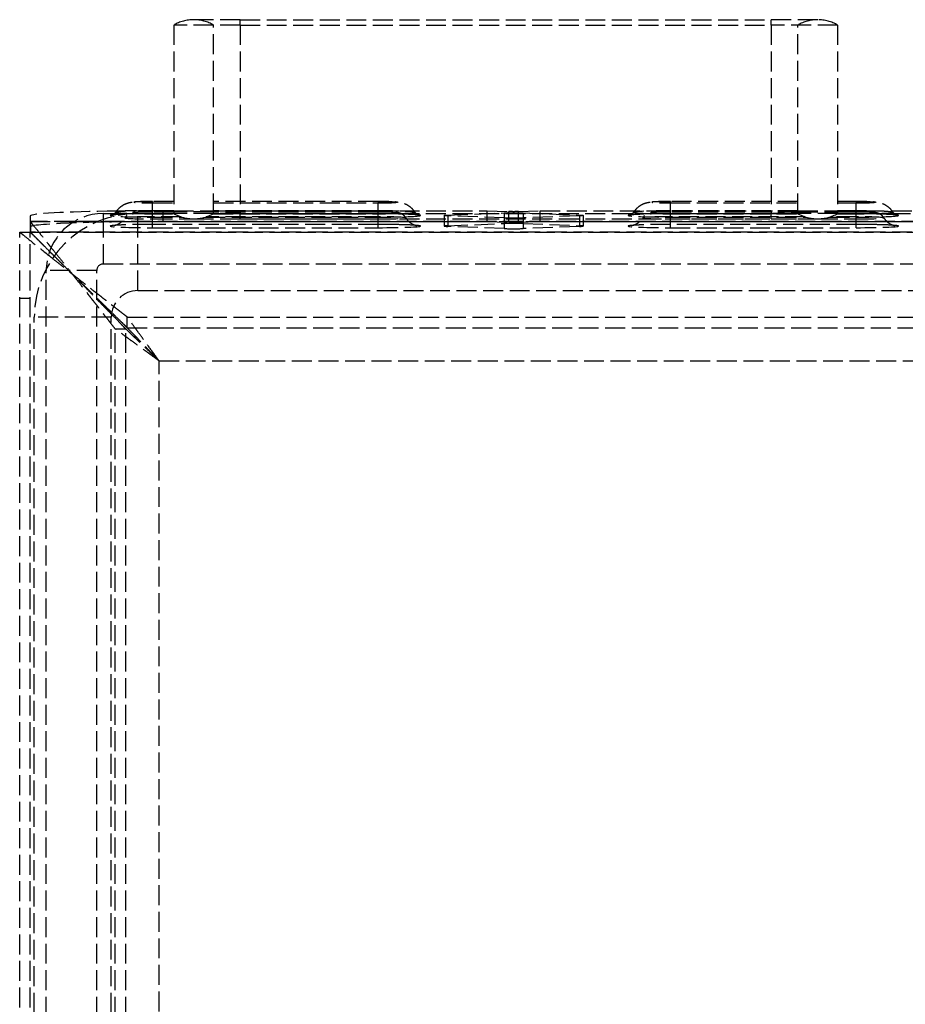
# Model space of a CAD drawing. Header units: millimetres. Extents: x -108 to 0, y 0 to 486.
# Tile 8 of 12: x -108 to -42, y 403 to 477. Entities that reach past the tile are written whole.
import ezdxf

# ---------------------------------------------------------------- set-up
doc = ezdxf.new("R2010")
doc.units = ezdxf.units.MM
doc.header["$LTSCALE"] = 10
doc.linetypes.add('ALLCAD_Strich', pattern=[0.2, 0.15, -0.05])
doc.layers.add('BESCH_KONT_sich_schn_grun_2d', color=10, linetype='Continuous')

msp = doc.modelspace()

# ---------------------------------------------------------------- linework, layer by layer
at = {"layer": 'BESCH_KONT_sich_schn_grun_2d', "linetype": 'ALLCAD_Strich'}
for p, q in [((-91.599, 476.9), (-95.099, 476.9)), ((-91.599, 476.498), (-91.599, 476.9)), ((-91.599, 476.9), (-51.599, 476.9)), ((-51.599, 476.498), (-51.599, 476.9)), ((-48.099, 476.9), (-51.599, 476.9)), ((-96.599, 476.498), (-96.599, 462.302)), ((-91.599, 476.498), (-96.599, 476.498)), ((-93.599, 462.302), (-93.599, 476.498)), ((-91.599, 476.498), (-51.599, 476.498)), ((-91.599, 476.498), (-91.599, 462.302)), ((-51.599, 476.498), (-51.599, 462.302)), ((-46.599, 476.498), (-51.599, 476.498)), ((-49.599, 462.302), (-49.599, 476.498)), ((-46.599, 476.498), (-46.599, 462.302)), ((-98.199, 463.209), (-98.199, 463.208)), ((-96.599, 463.209), (-98.199, 463.209)), ((-96.599, 463.208), (-98.199, 463.208)), ((-98.199, 463.208), (-98.199, 463.101)), ((-98.199, 462.3), (-98.199, 463.101)), ((-98.199, 463.101), (-96.599, 463.101)), ((-81.199, 463.209), (-93.599, 463.209)), ((-81.199, 463.208), (-93.599, 463.208)), ((-93.599, 463.101), (-81.199, 463.101)), ((-81.199, 463.209), (-81.199, 463.208)), ((-81.199, 463.208), (-81.199, 463.101)), ((-81.199, 462.287), (-81.199, 463.101)), ((-59.199, 463.209), (-59.199, 463.208)), ((-49.599, 463.209), (-59.199, 463.209)), ((-49.599, 463.208), (-59.199, 463.208)), ((-59.199, 463.208), (-59.199, 463.101)), ((-59.199, 463.101), (-49.599, 463.101)), ((-59.199, 462.287), (-59.199, 463.101)), ((-45.199, 463.209), (-46.599, 463.209)), ((-45.199, 463.208), (-46.599, 463.208)), ((-46.599, 463.101), (-45.199, 463.101)), ((-45.199, 463.209), (-45.199, 463.208)), ((-45.199, 463.208), (-45.199, 463.101)), ((-45.199, 462.3), (-45.199, 463.101)), ((-107.399, 462.124), (-107.399, 461.702)), ((-101.899, 461.854), (-101.899, 462.3)), ((-101.899, 462.3), (-99.299, 462.3)), ((-99.299, 456.5), (-99.299, 462.3)), ((-99.299, 462.3), (-96.596, 462.3)), ((-96.599, 462.499), (-98.199, 462.499)), ((-96.599, 462.409), (-98.199, 462.409)), ((-96.599, 462.409), (-98.199, 462.409)), ((-98.199, 462.301), (-96.598, 462.301)), ((-98.199, 462.287), (-98.199, 462.3)), ((-98.199, 462.033), (-98.199, 462.287)), ((-98.199, 462.287), (-96.573, 462.287)), ((-96.556, 462.278), (-98.199, 462.278)), ((-96.556, 462.277), (-98.199, 462.277)), ((-96.049, 462.054), (-98.199, 462.054)), ((-97.399, 462.508), (-96.599, 462.508)), ((-97.399, 461.709), (-97.399, 462.508)), ((-96.599, 462.508), (-93.599, 462.508)), ((-93.599, 462.433), (-96.599, 462.433)), ((-91.599, 462.302), (-96.599, 462.302)), ((-96.599, 462.302), (-96.598, 462.301)), ((-96.599, 462.302), (-96.598, 462.301)), ((-81.199, 462.054), (-94.15, 462.054)), ((-81.199, 462.277), (-93.643, 462.277)), ((-81.199, 462.278), (-93.642, 462.278)), ((-93.626, 462.287), (-81.199, 462.287)), ((-93.603, 462.3), (-49.596, 462.3)), ((-93.601, 462.301), (-93.599, 462.302)), ((-93.601, 462.301), (-93.599, 462.302)), ((-93.601, 462.301), (-81.199, 462.301)), ((-93.599, 462.508), (-72.999, 462.508)), ((-81.199, 462.499), (-93.599, 462.499)), ((-81.199, 462.409), (-93.599, 462.409)), ((-81.199, 462.409), (-93.599, 462.409)), ((-91.599, 462.302), (-51.599, 462.302)), ((-91.599, 461.9), (-91.599, 462.302)), ((-81.199, 462.033), (-81.199, 462.287)), ((-76.242, 462.155), (-76.242, 461.356)), ((-75.949, 462.182), (-71.707, 462.345)), ((-75.949, 462.182), (-75.949, 462.128)), ((-71.707, 461.965), (-75.949, 462.128)), ((-75.949, 462.128), (-75.949, 461.329)), ((-72.999, 462.508), (-71.353, 462.445)), ((-72.999, 461.709), (-72.999, 462.508)), ((-71.707, 462.345), (-71.707, 461.965)), ((-71.353, 461.646), (-71.353, 462.445)), ((-70.646, 462.445), (-68.999, 462.508)), ((-70.646, 461.646), (-70.646, 462.445)), ((-70.292, 462.345), (-66.05, 462.182)), ((-70.292, 462.345), (-70.292, 461.965)), ((-66.05, 462.128), (-70.292, 461.965)), ((-68.999, 462.508), (-49.599, 462.508)), ((-68.999, 461.709), (-68.999, 462.508)), ((-66.05, 462.182), (-66.05, 462.128)), ((-66.05, 462.128), (-66.05, 461.329)), ((-65.757, 462.155), (-65.757, 461.356)), ((-49.599, 462.499), (-59.199, 462.499)), ((-49.599, 462.409), (-59.199, 462.409)), ((-49.599, 462.409), (-59.199, 462.409)), ((-59.199, 462.301), (-49.598, 462.301)), ((-59.199, 462.287), (-49.573, 462.287)), ((-59.199, 462.033), (-59.199, 462.287)), ((-49.556, 462.278), (-59.199, 462.278)), ((-49.556, 462.277), (-59.199, 462.277)), ((-49.049, 462.054), (-59.199, 462.054)), ((-46.599, 462.302), (-51.599, 462.302)), ((-51.599, 461.9), (-51.599, 462.302)), ((-49.599, 462.508), (-46.599, 462.508)), ((-49.599, 462.433), (-46.599, 462.433)), ((-49.598, 462.301), (-49.599, 462.302)), ((-49.598, 462.301), (-49.599, 462.302)), ((-45.199, 462.054), (-47.15, 462.054)), ((-45.199, 462.277), (-46.643, 462.277)), ((-45.199, 462.278), (-46.642, 462.278)), ((-46.626, 462.287), (-45.199, 462.287)), ((-46.603, 462.3), (-12.899, 462.3)), ((-46.599, 462.302), (-46.601, 462.301)), ((-46.599, 462.302), (-46.601, 462.301)), ((-46.601, 462.301), (-45.199, 462.301)), ((-46.599, 462.508), (-42.513, 462.508)), ((-45.199, 462.499), (-46.599, 462.499)), ((-45.199, 462.409), (-46.599, 462.409)), ((-45.199, 462.409), (-46.599, 462.409)), ((-45.199, 462.287), (-45.199, 462.3)), ((-45.199, 462.033), (-45.199, 462.287)), ((-42.513, 462.508), (-39.799, 462.508)), ((-107.399, 461.702), (-104.087, 461.702)), ((-107.399, 461.702), (-107.399, 460.902)), ((-107.399, 461.702), (-107.399, 460.903)), ((-104.095, 461.697), (-107.398, 461.697)), ((-107.398, 461.697), (-107.398, 460.898)), ((-8.304, 461.697), (-104.095, 461.697)), ((-104.087, 461.702), (-8.312, 461.702)), ((-101.899, 458.5), (-101.899, 461.854)), ((-98.199, 462.033), (-95.982, 462.033)), ((-98.199, 461.894), (-98.199, 462.033)), ((-98.199, 461.894), (-95.098, 461.896)), ((-98.199, 461.894), (-95.098, 461.896)), ((-98.199, 461.233), (-98.199, 461.894)), ((-81.199, 461.478), (-98.199, 461.478)), ((-81.199, 461.477), (-98.199, 461.477)), ((-97.399, 461.709), (-72.999, 461.709)), ((-95.099, 461.9), (-91.599, 461.9)), ((-95.098, 461.896), (-81.199, 461.894)), ((-95.098, 461.896), (-81.199, 461.894)), ((-94.217, 462.033), (-81.199, 462.033)), ((-91.599, 461.9), (-51.599, 461.9)), ((-81.199, 461.894), (-81.199, 462.033)), ((-81.199, 461.233), (-81.199, 461.894)), ((-75.949, 461.383), (-71.707, 461.546)), ((-71.707, 461.166), (-75.949, 461.329)), ((-72.999, 461.709), (-71.353, 461.646)), ((-71.707, 461.965), (-71.707, 461.166)), ((-70.646, 461.646), (-68.999, 461.709)), ((-70.292, 461.965), (-70.292, 461.166)), ((-70.292, 461.546), (-66.05, 461.383)), ((-66.05, 461.329), (-70.292, 461.166)), ((-68.999, 461.709), (-39.799, 461.709)), ((-59.199, 462.033), (-48.982, 462.033)), ((-59.199, 461.894), (-59.199, 462.033)), ((-59.199, 461.894), (-48.098, 461.896)), ((-59.199, 461.894), (-48.098, 461.896)), ((-59.199, 461.233), (-59.199, 461.894)), ((-45.199, 461.478), (-59.199, 461.478)), ((-45.199, 461.477), (-59.199, 461.477)), ((-51.599, 461.9), (-48.099, 461.9)), ((-48.098, 461.896), (-45.199, 461.894)), ((-48.098, 461.896), (-45.199, 461.894)), ((-47.217, 462.033), (-45.199, 462.033)), ((-45.199, 461.894), (-45.199, 462.033)), ((-45.199, 461.233), (-45.199, 461.894)), ((-108.199, 460.9), (-107.399, 460.9)), ((-108.199, 4.5), (-108.199, 460.9)), ((-108.199, 460.9), (-108.199, 460.9)), ((-107.399, 460.903), (-4.999, 460.903)), ((-107.399, 4.5), (-107.399, 460.9)), ((-5.001, 460.898), (-107.398, 460.898)), ((-98.199, 461.233), (-81.199, 461.233)), ((-59.199, 461.233), (-45.199, 461.233)), ((-101.899, 458.5), (-10.499, 458.5)), ((-102.399, 458), (-106.199, 458)), ((-106.199, 17.8), (-106.199, 458)), ((-104.2, 457.7), (-104.2, 457.7)), ((-104.199, 457.7), (-104.199, 457.7)), ((-102.399, 17.8), (-102.399, 458)), ((-99.299, 456.5), (-12.899, 456.5)), ((-107.399, 455.9), (-108.199, 455.9)), ((-101.299, 454.5), (-107.099, 454.5)), ((-107.099, 20.1), (-107.099, 454.5)), ((-101.299, 20.1), (-101.299, 454.5)), ((-100.099, 454.5), (-40.474, 454.5)), ((-100.099, 454.5), (-100.099, 454.5)), ((-100.099, 453.7), (-100.099, 454.5)), ((-100.199, 453.6), (-100.999, 453.6)), ((-100.999, 11.8), (-100.999, 453.6)), ((-100.199, 11.8), (-100.199, 453.6)), ((-100.099, 453.7), (-40.474, 453.7)), ((-100.099, 453.7), (-100.099, 453.7)), ((-97.699, 451.2), (-14.699, 451.2)), ((-97.699, 14.2), (-97.699, 451.2))]:
    msp.add_line(p, q, dxfattribs=at)
for centre, radius, start, end in [((-95.099, 473.9), 3, 90, 120), ((-95.099, 473.9), 3, 60, 90), ((-48.099, 473.9), 3, 90, 120), ((-48.099, 473.9), 3, 60, 90), ((-99.299, 454.5), 7.8, 90, 180), ((-101.899, 458), 4.3, 90, 178.11109), ((-95.099, 464.9), 3, 240, 270), ((-95.099, 464.9), 3, 270, 300), ((-48.099, 464.9), 3, 240, 270), ((-48.099, 464.9), 3, 270, 300), ((-101.899, 458), 0.5, 90, 180), ((-101.899, 458), 4.3, 178.11109, 180), ((-99.299, 454.5), 2, 90, 180)]:
    msp.add_arc(centre, radius, start, end, dxfattribs=at)
for centre, major_axis, start_param, end_param in [((-98.199, 463.154), (-1.4, 0), -1.570796, 1.570796), ((-81.199, 463.154), (1.4, 0), -1.570796, 1.570796), ((-59.199, 463.154), (-1.4, 0), -1.570796, 1.570796), ((-45.199, 463.154), (1.4, 0), -1.570796, 1.570796), ((-97.399, 462.124), (-10, 0), -1.212838, 0), ((-98.199, 462.155), (-3.189, 0), -1.570796, 1.570796), ((-98.199, 462.393), (-2.763, 0), -0.023625, 1.070369), ((-98.199, 462.393), (-2.763, 0), -1.570796, -0.023625), ((-97.399, 462.124), (-10, 0), -1.570796, -1.212838), ((-98.199, 461.974), (-2.081, 0), -1.570796, 1.570796), ((-98.199, 462.355), (-1.4, 0), -1.570796, 1.570796), ((-98.199, 462.393), (2.763, 0), -2.071224, -1.570796), ((-81.199, 462.393), (2.763, 0), -1.570796, 1.570796), ((-81.199, 462.355), (1.4, 0), -1.570796, 1.570796), ((-81.199, 462.155), (3.189, 0), -1.570796, 1.570796), ((-81.199, 461.974), (2.081, 0), -1.570796, 1.570796), ((-59.199, 462.155), (-3.189, 0), -1.570796, 1.570796), ((-59.199, 462.393), (-2.763, 0), -1.570796, 1.570796), ((-59.199, 461.974), (-2.081, 0), -1.570796, 1.570796), ((-59.199, 462.355), (-1.4, 0), -1.570796, 1.570796), ((-45.199, 462.393), (2.763, 0), 0.023625, 1.570796), ((-45.199, 462.355), (1.4, 0), -1.570796, 1.570796), ((-45.199, 462.393), (2.763, 0), -1.570796, -1.070369), ((-45.199, 462.155), (3.189, 0), -1.570796, 1.570796), ((-45.199, 461.974), (2.081, 0), -1.570796, 1.570796), ((-45.199, 462.393), (2.763, 0), -1.070369, 0.023625), ((-98.199, 461.356), (-3.189, 0), -1.570796, 1.570796), ((-81.199, 461.356), (3.189, 0), -1.570796, 1.570796), ((-75.242, 461.356), (-1, 0), -0.785398, 0.785398), ((-70.999, 461.519), (-1, 0), -2.356194, -0.785398), ((-66.757, 461.356), (1, 0), -0.785398, 0.785398), ((-59.199, 461.356), (-3.189, 0), -1.570796, 1.570796), ((-45.199, 461.356), (3.189, 0), -1.570796, 1.570796), ((-70.999, 461.193), (1, 0), -2.356194, -0.785398)]:
    msp.add_ellipse(centre, major_axis=major_axis, ratio=0.038388, start_param=start_param, end_param=end_param, dxfattribs=at)
at = {"layer": 'BESCH_KONT_sich_schn_grun_2d', "linetype": 'ALLCAD_Strich', "extrusion": (0, 0, -1)}
for centre, major_axis, start_param, end_param in [((-75.242, 462.155), (-1, 0), -0.785398, 0.785398), ((-70.999, 462.318), (1, 0), -2.356194, -0.785398), ((-70.999, 462.459), (-0.5, 0), -2.356194, -0.785398), ((-66.757, 462.155), (1, 0), -0.785398, 0.785398), ((-97.399, 461.325), (-10, 0), 0, 1.570796), ((-70.999, 461.992), (-1, 0), -2.356194, -0.785398), ((-70.999, 461.659), (-0.5, 0), -2.356194, -0.785398)]:
    msp.add_ellipse(centre, major_axis=major_axis, ratio=0.038388, start_param=start_param, end_param=end_param, dxfattribs=at)
at = {"layer": 'BESCH_KONT_sich_schn_grun_2d', "linetype": 'ALLCAD_Strich'}
for points, knots in [([(-100.962, 462.396), (-100.872, 462.541), (-100.779, 462.643), (-100.575, 462.837), (-100.476, 462.899), (-100.26, 463.024), (-100.176, 463.052), (-100.016, 463.107), (-99.961, 463.119), (-99.859, 463.141), (-99.821, 463.147), (-99.722, 463.162), (-99.675, 463.166), (-99.53, 463.179), (-99.435, 463.184), (-99.217, 463.194), (-99.095, 463.198), (-98.831, 463.204), (-98.688, 463.206), (-98.429, 463.209), (-98.314, 463.209), (-98.199, 463.209)], [3.165218, 3.165218, 3.165218, 3.165218, 3.182138, 3.182138, 3.207885, 3.207885, 3.252932, 3.252932, 3.317865, 3.317865, 3.396763, 3.396763, 3.548322, 3.548322, 3.857757, 3.857757, 4.167191, 4.167191, 4.476625, 4.476625, 4.712389, 4.712389, 4.712389, 4.712389]), ([(-81.199, 463.209), (-81.049, 463.209), (-80.898, 463.208), (-80.609, 463.205), (-80.471, 463.202), (-80.216, 463.195), (-80.101, 463.191), (-79.893, 463.18), (-79.805, 463.175), (-79.647, 463.158), (-79.595, 463.153), (-79.433, 463.118), (-79.367, 463.107), (-79.172, 463.031), (-79.105, 463.003), (-78.946, 462.912), (-78.867, 462.863), (-78.672, 462.699), (-78.553, 462.584), (-78.437, 462.396)], [4.712389, 4.712389, 4.712389, 4.712389, 5.021823, 5.021823, 5.331258, 5.331258, 5.640692, 5.640692, 5.950126, 5.950126, 6.104843, 6.104843, 6.184646, 6.184646, 6.215835, 6.215835, 6.237698, 6.237698, 6.25956, 6.25956, 6.25956, 6.25956]), ([(-61.962, 462.396), (-61.872, 462.541), (-61.779, 462.643), (-61.575, 462.837), (-61.476, 462.899), (-61.26, 463.024), (-61.176, 463.052), (-61.016, 463.107), (-60.961, 463.119), (-60.859, 463.141), (-60.821, 463.147), (-60.722, 463.162), (-60.675, 463.166), (-60.53, 463.179), (-60.435, 463.184), (-60.217, 463.194), (-60.095, 463.198), (-59.831, 463.204), (-59.688, 463.206), (-59.429, 463.209), (-59.314, 463.209), (-59.199, 463.209)], [3.165218, 3.165218, 3.165218, 3.165218, 3.182138, 3.182138, 3.207885, 3.207885, 3.252932, 3.252932, 3.317865, 3.317865, 3.396763, 3.396763, 3.548322, 3.548322, 3.857757, 3.857757, 4.167191, 4.167191, 4.476625, 4.476625, 4.712389, 4.712389, 4.712389, 4.712389]), ([(-45.199, 463.209), (-45.049, 463.209), (-44.898, 463.208), (-44.609, 463.205), (-44.471, 463.202), (-44.216, 463.195), (-44.101, 463.191), (-43.893, 463.18), (-43.805, 463.175), (-43.647, 463.158), (-43.595, 463.153), (-43.433, 463.118), (-43.367, 463.107), (-43.172, 463.031), (-43.105, 463.003), (-42.946, 462.912), (-42.867, 462.863), (-42.672, 462.699), (-42.553, 462.584), (-42.437, 462.396)], [4.712389, 4.712389, 4.712389, 4.712389, 5.021823, 5.021823, 5.331258, 5.331258, 5.640692, 5.640692, 5.950126, 5.950126, 6.104843, 6.104843, 6.184646, 6.184646, 6.215835, 6.215835, 6.237698, 6.237698, 6.25956, 6.25956, 6.25956, 6.25956]), ([(-98.199, 462.277), (-98.526, 462.277), (-98.853, 462.275), (-99.475, 462.268), (-99.771, 462.262), (-100.301, 462.247), (-100.535, 462.239), (-100.916, 462.219), (-101.065, 462.208), (-101.191, 462.194), (-101.217, 462.19), (-101.235, 462.187), (-101.237, 462.186), (-101.221, 462.191), (-101.213, 462.193), (-101.193, 462.2), (-101.184, 462.203), (-101.156, 462.216), (-101.133, 462.227), (-101.083, 462.261), (-101.062, 462.277), (-101.038, 462.3)], [1.570796, 1.570796, 1.570796, 1.570796, 1.880231, 1.880231, 2.189665, 2.189665, 2.499099, 2.499099, 2.805001, 2.805001, 2.926902, 2.926902, 3.001048, 3.001048, 3.035426, 3.035426, 3.055789, 3.055789, 3.085666, 3.085666, 3.101871, 3.101871, 3.101871, 3.101871]), ([(-101.038, 462.3), (-101.029, 462.309), (-101.02, 462.318), (-100.995, 462.347), (-100.978, 462.369), (-100.962, 462.396)], [3.10187089, 3.10187089, 3.10187089, 3.10187089, 3.10796287, 3.10796287, 3.11796766, 3.11796766, 3.11796766, 3.11796766]), ([(-98.199, 462.409), (-98.347, 462.409), (-98.495, 462.408), (-98.777, 462.405), (-98.911, 462.402), (-99.156, 462.396), (-99.266, 462.392), (-99.457, 462.382), (-99.534, 462.377), (-99.649, 462.364), (-99.684, 462.36), (-99.761, 462.344), (-99.781, 462.339), (-99.839, 462.323), (-99.879, 462.312), (-100.003, 462.251), (-100.078, 462.217), (-100.216, 462.068), (-100.249, 462.028), (-100.28, 461.976)], [1.570796, 1.570796, 1.570796, 1.570796, 1.880231, 1.880231, 2.189665, 2.189665, 2.499099, 2.499099, 2.808533, 2.808533, 2.963251, 2.963251, 3.008272, 3.008272, 3.064018, 3.064018, 3.106005, 3.106005, 3.117968, 3.117968, 3.117968, 3.117968]), ([(-79.119, 461.976), (-79.163, 462.049), (-79.21, 462.1), (-79.311, 462.196), (-79.36, 462.227), (-79.459, 462.285), (-79.499, 462.3), (-79.57, 462.326), (-79.597, 462.334), (-79.651, 462.347), (-79.674, 462.352), (-79.742, 462.364), (-79.777, 462.367), (-79.89, 462.379), (-79.973, 462.384), (-80.17, 462.393), (-80.283, 462.397), (-80.533, 462.403), (-80.67, 462.406), (-80.938, 462.409), (-81.069, 462.409), (-81.199, 462.409)], [0.023625, 0.023625, 0.023625, 0.023625, 0.04052, 0.04052, 0.065688, 0.065688, 0.104096, 0.104096, 0.150774, 0.150774, 0.216249, 0.216249, 0.36872, 0.36872, 0.678155, 0.678155, 0.987589, 0.987589, 1.297023, 1.297023, 1.570796, 1.570796, 1.570796, 1.570796]), ([(-78.437, 462.396), (-78.41, 462.352), (-78.383, 462.321), (-78.329, 462.27), (-78.304, 462.252), (-78.261, 462.225), (-78.244, 462.217), (-78.213, 462.202), (-78.201, 462.198), (-78.178, 462.19), (-78.171, 462.189), (-78.161, 462.186), (-78.168, 462.188), (-78.208, 462.194), (-78.261, 462.201), (-78.44, 462.216), (-78.592, 462.225), (-78.981, 462.243), (-79.228, 462.252), (-79.777, 462.265), (-80.08, 462.27), (-80.658, 462.276), (-80.928, 462.277), (-81.199, 462.277)], [0.023625, 0.023625, 0.023625, 0.023625, 0.0402, 0.0402, 0.060608, 0.060608, 0.08354, 0.08354, 0.112507, 0.112507, 0.157552, 0.157552, 0.2435, 0.2435, 0.420667, 0.420667, 0.696154, 0.696154, 1.00491, 1.00491, 1.314344, 1.314344, 1.570796, 1.570796, 1.570796, 1.570796]), ([(-59.199, 462.277), (-59.526, 462.277), (-59.853, 462.275), (-60.475, 462.268), (-60.771, 462.262), (-61.301, 462.247), (-61.535, 462.239), (-61.916, 462.219), (-62.065, 462.208), (-62.191, 462.194), (-62.217, 462.19), (-62.235, 462.187), (-62.237, 462.186), (-62.221, 462.191), (-62.213, 462.193), (-62.193, 462.2), (-62.184, 462.203), (-62.156, 462.216), (-62.133, 462.227), (-62.076, 462.266), (-62.046, 462.289), (-61.995, 462.347), (-61.978, 462.369), (-61.962, 462.396)], [1.570796, 1.570796, 1.570796, 1.570796, 1.880231, 1.880231, 2.189665, 2.189665, 2.499099, 2.499099, 2.805001, 2.805001, 2.926902, 2.926902, 3.001048, 3.001048, 3.035426, 3.035426, 3.055789, 3.055789, 3.085666, 3.085666, 3.107963, 3.107963, 3.117968, 3.117968, 3.117968, 3.117968]), ([(-59.199, 462.409), (-59.347, 462.409), (-59.495, 462.408), (-59.777, 462.405), (-59.911, 462.402), (-60.156, 462.396), (-60.266, 462.392), (-60.457, 462.382), (-60.534, 462.377), (-60.649, 462.364), (-60.684, 462.36), (-60.761, 462.344), (-60.781, 462.339), (-60.839, 462.323), (-60.879, 462.312), (-61.003, 462.251), (-61.078, 462.217), (-61.216, 462.068), (-61.249, 462.028), (-61.28, 461.976)], [1.570796, 1.570796, 1.570796, 1.570796, 1.880231, 1.880231, 2.189665, 2.189665, 2.499099, 2.499099, 2.808533, 2.808533, 2.963251, 2.963251, 3.008272, 3.008272, 3.064018, 3.064018, 3.106005, 3.106005, 3.117968, 3.117968, 3.117968, 3.117968]), ([(-43.119, 461.976), (-43.163, 462.049), (-43.21, 462.1), (-43.311, 462.196), (-43.36, 462.227), (-43.459, 462.285), (-43.499, 462.3), (-43.57, 462.326), (-43.597, 462.334), (-43.651, 462.347), (-43.674, 462.352), (-43.742, 462.364), (-43.777, 462.367), (-43.89, 462.379), (-43.973, 462.384), (-44.17, 462.393), (-44.283, 462.397), (-44.533, 462.403), (-44.67, 462.406), (-44.938, 462.409), (-45.069, 462.409), (-45.199, 462.409)], [0.023625, 0.023625, 0.023625, 0.023625, 0.04052, 0.04052, 0.065688, 0.065688, 0.104096, 0.104096, 0.150774, 0.150774, 0.216249, 0.216249, 0.36872, 0.36872, 0.678155, 0.678155, 0.987589, 0.987589, 1.297023, 1.297023, 1.570796, 1.570796, 1.570796, 1.570796]), ([(-42.36, 462.3), (-42.36, 462.299), (-42.359, 462.299), (-42.329, 462.27), (-42.304, 462.252), (-42.261, 462.225), (-42.244, 462.217), (-42.213, 462.202), (-42.201, 462.198), (-42.178, 462.19), (-42.171, 462.189), (-42.161, 462.186), (-42.168, 462.188), (-42.208, 462.194), (-42.261, 462.201), (-42.44, 462.216), (-42.592, 462.225), (-42.981, 462.243), (-43.228, 462.252), (-43.777, 462.265), (-44.08, 462.27), (-44.658, 462.276), (-44.928, 462.277), (-45.199, 462.277)], [0.039722, 0.039722, 0.039722, 0.039722, 0.0402, 0.0402, 0.060608, 0.060608, 0.08354, 0.08354, 0.112507, 0.112507, 0.157552, 0.157552, 0.2435, 0.2435, 0.420667, 0.420667, 0.696154, 0.696154, 1.00491, 1.00491, 1.314344, 1.314344, 1.570796, 1.570796, 1.570796, 1.570796]), ([(-107.398, 461.697), (-107.389, 461.684), (-107.346, 461.631), (-107.192, 461.441), (-107.074, 461.295), (-106.825, 460.983), (-106.705, 460.832), (-106.429, 460.486), (-106.27, 460.288), (-106.015, 459.969), (-105.924, 459.855), (-105.832, 459.74)], [0.000001, 0.000001, 0.000001, 0.000001, 0.098986, 0.098986, 0.2103874, 0.2103874, 0.2934353, 0.2934353, 0.3857806, 0.3857806, 0.4345349, 0.4345349, 0.4345349, 0.4345349]), ([(-98.199, 461.477), (-98.523, 461.477), (-98.847, 461.475), (-99.462, 461.468), (-99.754, 461.462), (-100.273, 461.448), (-100.501, 461.439), (-100.852, 461.421), (-100.984, 461.412), (-101.076, 461.402), (-101.091, 461.4), (-101.097, 461.399), (-101.095, 461.399), (-101.079, 461.402), (-101.07, 461.404), (-101.036, 461.412), (-101.008, 461.418), (-100.927, 461.445), (-100.886, 461.459), (-100.768, 461.515), (-100.693, 461.552), (-100.5, 461.702), (-100.39, 461.799), (-100.28, 461.976)], [1.570796, 1.570796, 1.570796, 1.570796, 1.880231, 1.880231, 2.189665, 2.189665, 2.497511, 2.497511, 2.782819, 2.782819, 2.877249, 2.877249, 2.936926, 2.936926, 2.973969, 2.973969, 3.025743, 3.025743, 3.059983, 3.059983, 3.09238, 3.09238, 3.117968, 3.117968, 3.117968, 3.117968]), ([(-79.119, 461.976), (-79.047, 461.859), (-78.972, 461.778), (-78.814, 461.627), (-78.739, 461.579), (-78.6, 461.497), (-78.546, 461.474), (-78.46, 461.441), (-78.429, 461.431), (-78.378, 461.416), (-78.359, 461.411), (-78.325, 461.403), (-78.314, 461.401), (-78.299, 461.399), (-78.303, 461.4), (-78.332, 461.403), (-78.374, 461.408), (-78.517, 461.419), (-78.64, 461.427), (-78.972, 461.442), (-79.194, 461.45), (-79.706, 461.463), (-80, 461.469), (-80.597, 461.476), (-80.898, 461.477), (-81.199, 461.477)], [0.023625, 0.023625, 0.023625, 0.023625, 0.040483, 0.040483, 0.064854, 0.064854, 0.096851, 0.096851, 0.12929, 0.12929, 0.166317, 0.166317, 0.217435, 0.217435, 0.300554, 0.300554, 0.44831, 0.44831, 0.683932, 0.683932, 0.974361, 0.974361, 1.282923, 1.282923, 1.570796, 1.570796, 1.570796, 1.570796]), ([(-59.199, 461.477), (-59.523, 461.477), (-59.847, 461.475), (-60.462, 461.468), (-60.754, 461.462), (-61.273, 461.448), (-61.501, 461.439), (-61.852, 461.421), (-61.984, 461.412), (-62.076, 461.402), (-62.091, 461.4), (-62.097, 461.399), (-62.095, 461.399), (-62.079, 461.402), (-62.07, 461.404), (-62.036, 461.412), (-62.008, 461.418), (-61.927, 461.445), (-61.886, 461.459), (-61.768, 461.515), (-61.693, 461.552), (-61.5, 461.702), (-61.39, 461.799), (-61.28, 461.976)], [1.570796, 1.570796, 1.570796, 1.570796, 1.880231, 1.880231, 2.189665, 2.189665, 2.497511, 2.497511, 2.782819, 2.782819, 2.877249, 2.877249, 2.936926, 2.936926, 2.973969, 2.973969, 3.025743, 3.025743, 3.059983, 3.059983, 3.09238, 3.09238, 3.117968, 3.117968, 3.117968, 3.117968]), ([(-43.119, 461.976), (-43.047, 461.859), (-42.972, 461.778), (-42.814, 461.627), (-42.739, 461.579), (-42.6, 461.497), (-42.546, 461.474), (-42.46, 461.441), (-42.429, 461.431), (-42.378, 461.416), (-42.359, 461.411), (-42.325, 461.403), (-42.314, 461.401), (-42.299, 461.399), (-42.303, 461.4), (-42.332, 461.403), (-42.374, 461.408), (-42.517, 461.419), (-42.64, 461.427), (-42.972, 461.442), (-43.194, 461.45), (-43.706, 461.463), (-44, 461.469), (-44.597, 461.476), (-44.898, 461.477), (-45.199, 461.477)], [0.023625, 0.023625, 0.023625, 0.023625, 0.040483, 0.040483, 0.064854, 0.064854, 0.096851, 0.096851, 0.12929, 0.12929, 0.166317, 0.166317, 0.217435, 0.217435, 0.300554, 0.300554, 0.44831, 0.44831, 0.683932, 0.683932, 0.974361, 0.974361, 1.282923, 1.282923, 1.570796, 1.570796, 1.570796, 1.570796]), ([(-108.199, 460.9), (-108.199, 460.901), (-108.188, 460.891), (-108.144, 460.856), (-108.111, 460.829), (-108.035, 460.769), (-107.999, 460.739), (-107.818, 460.594), (-107.592, 460.415), (-106.914, 459.871), (-106.511, 459.55), (-106.037, 459.17)], [0.000001, 0.000001, 0.000001, 0.000001, 0.0514028, 0.0514028, 0.1041717, 0.1041717, 0.1410664, 0.1410664, 0.2669431, 0.2669431, 0.3797346, 0.3797346, 0.3797346, 0.3797346]), ([(-107.399, 460.9), (-107.397, 460.898), (-107.389, 460.89), (-107.359, 460.859), (-107.334, 460.835), (-107.279, 460.779), (-107.252, 460.753), (-107.223, 460.723)], [0.0059499, 0.0059499, 0.0059499, 0.0059499, 0.0394433, 0.0394433, 0.080023, 0.080023, 0.1084132, 0.1084132, 0.1084132, 0.1084132]), ([(-107.398, 460.898), (-107.389, 460.888), (-107.349, 460.848), (-107.205, 460.706), (-107.095, 460.598), (-106.865, 460.367), (-106.753, 460.254), (-106.426, 459.926), (-106.194, 459.693), (-105.948, 459.448)], [0.000001, 0.000001, 0.000001, 0.000001, 0.0765788, 0.0765788, 0.1637607, 0.1637607, 0.2304624, 0.2304624, 0.3439247, 0.3439247, 0.3439247, 0.3439247]), ([(-107.223, 460.723), (-107.223, 460.723), (-107.222, 460.723), (-107.125, 460.625), (-106.962, 460.463), (-106.663, 460.164), (-106.637, 460.137), (-106.61, 460.11)], [0.1084132, 0.1084132, 0.1084132, 0.1084132, 0.1084493, 0.1084493, 0.2018142, 0.2018142, 0.2107226, 0.2107226, 0.2107226, 0.2107226]), ([(-106.61, 460.11), (-106.568, 460.069), (-106.525, 460.026), (-106.338, 459.839), (-106.184, 459.685), (-105.754, 459.255), (-105.465, 458.965), (-105.013, 458.513), (-104.852, 458.353), (-104.527, 458.03), (-104.363, 457.866), (-104.199, 457.7)], [0.2107226, 0.2107226, 0.2107226, 0.2107226, 0.2244964, 0.2244964, 0.2701588, 0.2701588, 0.3478634, 0.3478634, 0.3896507, 0.3896507, 0.4320566, 0.4320566, 0.4320566, 0.4320566]), ([(-106.037, 459.17), (-106.01, 459.148), (-105.982, 459.126), (-105.818, 458.995), (-105.68, 458.884), (-105.324, 458.599), (-105.102, 458.422), (-104.653, 458.065), (-104.426, 457.884), (-104.199, 457.7)], [0.3797346, 0.3797346, 0.3797346, 0.3797346, 0.3862681, 0.3862681, 0.4180038, 0.4180038, 0.4670686, 0.4670686, 0.5167923, 0.5167923, 0.5167923, 0.5167923]), ([(-105.948, 459.448), (-105.836, 459.336), (-105.721, 459.221), (-105.495, 458.996), (-105.384, 458.885), (-105.098, 458.6), (-104.922, 458.422), (-104.564, 458.063), (-104.383, 457.881), (-104.2, 457.7)], [0.3439247, 0.3439247, 0.3439247, 0.3439247, 0.3958667, 0.3958667, 0.4445176, 0.4445176, 0.5201183, 0.5201183, 0.5970417, 0.5970417, 0.5970417, 0.5970417]), ([(-105.832, 459.74), (-105.635, 459.494), (-105.429, 459.237), (-105.054, 458.769), (-104.886, 458.558), (-104.546, 458.131), (-104.374, 457.915), (-104.2, 457.7)], [0.4345349, 0.4345349, 0.4345349, 0.4345349, 0.5381926, 0.5381926, 0.6199619, 0.6199619, 0.7027071, 0.7027071, 0.7027071, 0.7027071]), ([(-100.099, 454.5), (-100.099, 454.5), (-100.103, 454.503), (-100.12, 454.516), (-100.133, 454.527), (-100.193, 454.572), (-100.256, 454.622), (-100.402, 454.736), (-100.477, 454.795), (-100.673, 454.947), (-100.8, 455.046), (-101.018, 455.217), (-101.105, 455.285), (-101.296, 455.434), (-101.402, 455.517), (-101.631, 455.695), (-101.756, 455.792), (-102.009, 455.99), (-102.139, 456.092), (-102.375, 456.276), (-102.479, 456.357), (-102.745, 456.565), (-102.909, 456.693), (-103.181, 456.905), (-103.29, 456.99), (-103.543, 457.187), (-103.686, 457.299), (-103.894, 457.462), (-103.958, 457.511), (-104.081, 457.608), (-104.14, 457.654), (-104.2, 457.7)], [0.0000016, 0.0000016, 0.0000016, 0.0000016, 0.0246976, 0.0246976, 0.0513747, 0.0513747, 0.1129769, 0.1129769, 0.1615821, 0.1615821, 0.2275416, 0.2275416, 0.2678717, 0.2678717, 0.3143376, 0.3143376, 0.3658591, 0.3658591, 0.4187718, 0.4187718, 0.4600617, 0.4600617, 0.5233243, 0.5233243, 0.5651321, 0.5651321, 0.6197938, 0.6197938, 0.6440892, 0.6440892, 0.6665935, 0.6665935, 0.6665935, 0.6665935]), ([(-101.27, 454.842), (-101.371, 454.94), (-101.475, 455.042), (-101.64, 455.203), (-101.699, 455.26), (-101.88, 455.437), (-102.005, 455.559), (-102.245, 455.793), (-102.359, 455.904), (-102.647, 456.185), (-102.823, 456.357), (-103.117, 456.644), (-103.233, 456.758), (-103.503, 457.02), (-103.656, 457.17), (-103.877, 457.385), (-103.944, 457.451), (-104.075, 457.578), (-104.137, 457.639), (-104.2, 457.7)], [0.336183, 0.336183, 0.336183, 0.336183, 0.3875917, 0.3875917, 0.4153769, 0.4153769, 0.4723829, 0.4723829, 0.5225266, 0.5225266, 0.5978913, 0.5978913, 0.6471793, 0.6471793, 0.7109756, 0.7109756, 0.7391142, 0.7391142, 0.7650601, 0.7650601, 0.7650601, 0.7650601]), ([(-101.288, 454.716), (-101.302, 454.73), (-101.316, 454.744), (-101.428, 454.859), (-101.531, 454.964), (-101.692, 455.13), (-101.749, 455.189), (-101.925, 455.368), (-102.045, 455.492), (-102.224, 455.675), (-102.281, 455.734), (-102.437, 455.893), (-102.536, 455.995), (-102.791, 456.256), (-102.948, 456.417), (-103.304, 456.782), (-103.504, 456.987), (-103.789, 457.28), (-103.874, 457.367), (-104.04, 457.536), (-104.12, 457.618), (-104.199, 457.7)], [0.251751, 0.251751, 0.251751, 0.251751, 0.2572712, 0.2572712, 0.2962452, 0.2962452, 0.3173608, 0.3173608, 0.3598214, 0.3598214, 0.3795401, 0.3795401, 0.413155, 0.413155, 0.4652355, 0.4652355, 0.5301472, 0.5301472, 0.5576699, 0.5576699, 0.5834509, 0.5834509, 0.5834509, 0.5834509]), ([(-100.999, 453.6), (-100.999, 453.599), (-101.01, 453.614), (-101.069, 453.689), (-101.117, 453.751), (-101.226, 453.89), (-101.282, 453.963), (-101.43, 454.151), (-101.526, 454.275), (-101.693, 454.488), (-101.759, 454.573), (-101.865, 454.709), (-101.904, 454.758), (-102.028, 454.918), (-102.117, 455.032), (-102.307, 455.275), (-102.409, 455.406), (-102.604, 455.656), (-102.698, 455.776), (-102.866, 455.991), (-102.94, 456.086), (-103.131, 456.332), (-103.25, 456.483), (-103.518, 456.827), (-103.67, 457.021), (-103.886, 457.298), (-103.951, 457.382), (-104.077, 457.543), (-104.138, 457.622), (-104.199, 457.7)], [0.000001, 0.000001, 0.000001, 0.000001, 0.045042, 0.045042, 0.094521, 0.094521, 0.1337763, 0.1337763, 0.1874516, 0.1874516, 0.2202492, 0.2202492, 0.2386952, 0.2386952, 0.278806, 0.278806, 0.3233884, 0.3233884, 0.3631545, 0.3631545, 0.3941029, 0.3941029, 0.442668, 0.442668, 0.5038834, 0.5038834, 0.530098, 0.530098, 0.5547852, 0.5547852, 0.5547852, 0.5547852]), ([(-100.199, 453.6), (-100.199, 453.599), (-100.213, 453.614), (-100.295, 453.698), (-100.36, 453.765), (-100.512, 453.92), (-100.59, 454), (-100.793, 454.209), (-100.926, 454.345), (-101.14, 454.564), (-101.213, 454.639), (-101.288, 454.716)], [0.000001, 0.000001, 0.000001, 0.000001, 0.0558113, 0.0558113, 0.1145255, 0.1145255, 0.1603879, 0.1603879, 0.2218871, 0.2218871, 0.251751, 0.251751, 0.251751, 0.251751]), ([(-100.099, 453.7), (-100.099, 453.7), (-100.103, 453.704), (-100.121, 453.722), (-100.136, 453.736), (-100.199, 453.797), (-100.267, 453.864), (-100.426, 454.019), (-100.507, 454.098), (-100.719, 454.305), (-100.857, 454.439), (-101.091, 454.667), (-101.179, 454.753), (-101.27, 454.842)], [0.0000055, 0.0000055, 0.0000055, 0.0000055, 0.0319499, 0.0319499, 0.0664399, 0.0664399, 0.1456011, 0.1456011, 0.2072004, 0.2072004, 0.2895919, 0.2895919, 0.336183, 0.336183, 0.336183, 0.336183]), ([(-97.699, 451.2), (-97.765, 451.29), (-97.831, 451.381), (-97.973, 451.576), (-98.049, 451.68), (-98.178, 451.859), (-98.233, 451.933), (-98.518, 452.325), (-98.744, 452.637), (-99.089, 453.111), (-99.217, 453.287), (-99.393, 453.528), (-99.447, 453.603), (-99.697, 453.947), (-99.847, 454.153), (-99.972, 454.324), (-99.993, 454.354), (-100.04, 454.418), (-100.062, 454.448), (-100.084, 454.479), (-100.089, 454.486), (-100.097, 454.497), (-100.099, 454.5), (-100.099, 454.5)], [-0.5394969, -0.5394969, -0.5394969, -0.5394969, -0.5095093, -0.5095093, -0.4747728, -0.4747728, -0.4497732, -0.4497732, -0.3420887, -0.3420887, -0.2740336, -0.2740336, -0.2419716, -0.2419716, -0.1195119, -0.1195119, -0.0897008, -0.0897008, -0.0459031, -0.0459031, -0.0233522, -0.0233522, -0.000001, -0.000001, -0.000001, -0.000001]), ([(-97.699, 451.2), (-97.79, 451.266), (-97.88, 451.332), (-98.075, 451.473), (-98.18, 451.549), (-98.358, 451.679), (-98.432, 451.733), (-98.825, 452.019), (-99.136, 452.245), (-99.611, 452.59), (-99.787, 452.718), (-100.028, 452.893), (-100.102, 452.947), (-100.446, 453.198), (-100.652, 453.347), (-100.824, 453.472), (-100.854, 453.494), (-100.918, 453.541), (-100.947, 453.562), (-100.978, 453.584), (-100.986, 453.59), (-100.997, 453.598), (-100.999, 453.6), (-100.999, 453.6)], [-0.5394971, -0.5394971, -0.5394971, -0.5394971, -0.5095095, -0.5095095, -0.4747731, -0.4747731, -0.4497734, -0.4497734, -0.3420888, -0.3420888, -0.2740337, -0.2740337, -0.2419717, -0.2419717, -0.1195119, -0.1195119, -0.0897008, -0.0897008, -0.0459031, -0.0459031, -0.0233521, -0.0233521, -0.000001, -0.000001, -0.000001, -0.000001]), ([(-97.699, 451.2), (-97.743, 451.242), (-97.787, 451.284), (-97.88, 451.373), (-97.929, 451.42), (-98.087, 451.572), (-98.196, 451.676), (-98.54, 452.007), (-98.774, 452.231), (-99.137, 452.58), (-99.275, 452.713), (-99.462, 452.892), (-99.518, 452.946), (-99.669, 453.091), (-99.759, 453.177), (-99.897, 453.31), (-99.95, 453.36), (-100.079, 453.485), (-100.122, 453.526), (-100.163, 453.565), (-100.176, 453.578), (-100.195, 453.595), (-100.199, 453.599), (-100.199, 453.6)], [-0.2840104, -0.2840104, -0.2840104, -0.2840104, -0.2742934, -0.2742934, -0.2634882, -0.2634882, -0.2392515, -0.2392515, -0.1860875, -0.1860875, -0.1515384, -0.1515384, -0.1361586, -0.1361586, -0.1083791, -0.1083791, -0.0883856, -0.0883856, -0.0522468, -0.0522468, -0.0266077, -0.0266077, -0.000001, -0.000001, -0.000001, -0.000001]), ([(-97.699, 451.2), (-97.742, 451.244), (-97.784, 451.288), (-97.873, 451.381), (-97.92, 451.429), (-98.071, 451.587), (-98.176, 451.696), (-98.507, 452.041), (-98.731, 452.274), (-99.08, 452.638), (-99.212, 452.776), (-99.392, 452.963), (-99.445, 453.019), (-99.59, 453.17), (-99.677, 453.26), (-99.809, 453.398), (-99.86, 453.45), (-99.984, 453.58), (-100.025, 453.623), (-100.065, 453.664), (-100.077, 453.677), (-100.095, 453.695), (-100.099, 453.7), (-100.099, 453.7)], [-0.2840098, -0.2840098, -0.2840098, -0.2840098, -0.2742928, -0.2742928, -0.2634877, -0.2634877, -0.2392511, -0.2392511, -0.1860872, -0.1860872, -0.1515382, -0.1515382, -0.1361584, -0.1361584, -0.108379, -0.108379, -0.0883855, -0.0883855, -0.0522468, -0.0522468, -0.0266077, -0.0266077, -0.000001, -0.000001, -0.000001, -0.000001])]:
    msp.add_open_spline(points, degree=3, knots=knots, dxfattribs=at)
for points in [[(-42.437, 462.396), (-42.411, 462.353), (-42.384, 462.323), (-42.36, 462.3)], [(-107.399, 461.702), (-107.4, 461.7), (-107.399, 461.699), (-107.398, 461.697)], [(-107.399, 460.903), (-107.399, 460.903), (-107.399, 460.902), (-107.399, 460.902)], [(-107.399, 460.902), (-107.399, 460.901), (-107.399, 460.899), (-107.398, 460.898)], [(-107.399, 460.9), (-107.399, 460.9), (-107.399, 460.9), (-107.399, 460.9)]]:
    msp.add_open_spline(points, degree=3, dxfattribs=at)

doc.saveas('drawing.dxf')
